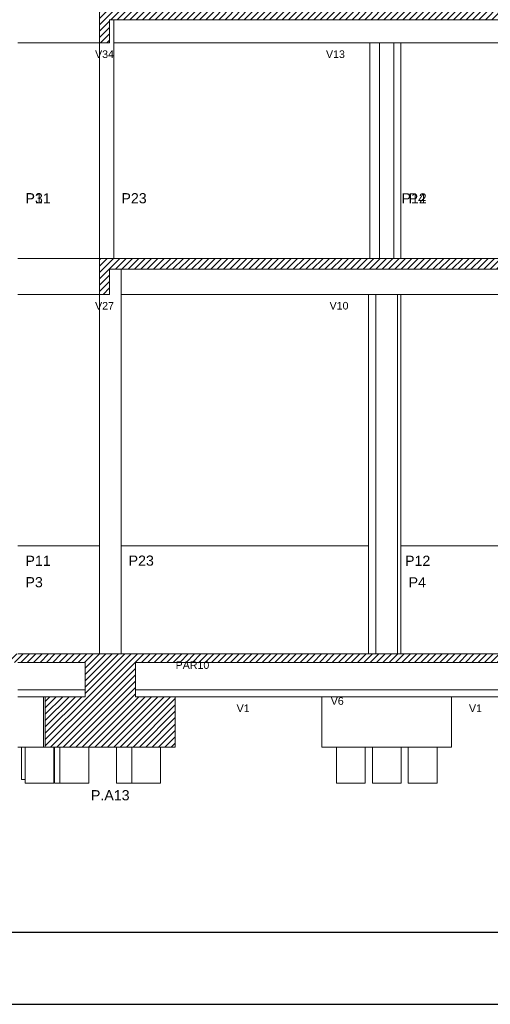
# Model space of a CAD drawing. Header units: millimetres. Extents: x 10 to 1250, y -62 to 528.
# Tile 198 of 256: x 97 to 103, y 330 to 344. Entities that reach past the tile are written whole.
import ezdxf

# ---------------------------------------------------------------- set-up
doc = ezdxf.new("R2010")
doc.units = ezdxf.units.MM
doc.header["$LTSCALE"] = 0.05
for name, color, linetype, lineweight in [('FO-Cotas', 5, 'Continuous', 5), ('FO-Níveis', 9, 'Continuous', 5), ('FO-Pilares pré-moldados', 3, 'Continuous', 20), ('FO-Seção das fundações', 9, 'Continuous', 5), ('FO-Títulos', 7, 'Continuous', 5)]:
    doc.layers.add(name, color=color, linetype=linetype, lineweight=lineweight)
doc.layers.add('FOLHA_PADRÃO', color=7, linetype='Continuous')
doc.styles.add('Arial', font='arial.ttf')
pattern_1 = [(45, (-96.81562, -34.92108), (-0.08838835, 0.08838835), [])]

# ---------------------------------------------------------------- blocks, each defined once
blk = doc.blocks.new('AAA')
at = {"layer": 'FO-Níveis', "linetype": 'Continuous'}
h = blk.add_hatch(dxfattribs=at)
h.set_pattern_fill('ANSI31', color=256, style=0)
h.set_pattern_definition(pattern_1)
h.paths.add_polyline_path([(-52.8839, 25.2221), (-39.9438, 25.2221), (-39.9438, 25.5821), (-52.8839, 25.5821), (-52.8839, 25.2221)])
h = blk.add_hatch(dxfattribs=at)
h.set_pattern_fill('ANSI31', color=256, style=0)
h.set_pattern_definition(pattern_1)
h.paths.add_polyline_path([(-52.8839, 24.5821), (-52.6039, 24.5821), (-52.6039, 25.5821), (-52.8839, 25.5821), (-52.8839, 24.5821)])
h = blk.add_hatch(dxfattribs=at)
h.set_pattern_fill('ANSI31', color=256, style=0)
h.set_pattern_definition(pattern_1)
h.paths.add_polyline_path([(-52.8839, 18.2821), (-39.9439, 18.2821), (-39.9439, 18.5821), (-52.8839, 18.5821), (-52.8839, 18.2821)])
h = blk.add_hatch(dxfattribs=at)
h.set_pattern_fill('ANSI31', color=256, style=0)
h.set_pattern_definition(pattern_1)
h.paths.add_polyline_path([(-52.8839, 17.5821), (-52.6039, 17.5821), (-52.6039, 18.5821), (-52.8839, 18.5821), (-52.8839, 17.5821)])
h = blk.add_hatch(dxfattribs=at)
h.set_pattern_fill('ANSI31', color=256, style=0)
h.set_pattern_definition(pattern_1)
h.paths.add_polyline_path([(-60.2839, 7.3421), (-51.8839, 7.3421), (-51.8839, 7.5821), (-60.2839, 7.5821), (-60.2839, 7.3421)])
h = blk.add_hatch(dxfattribs=at)
h.set_pattern_fill('ANSI31', color=256, style=0)
h.set_pattern_definition(pattern_1)
h.paths.add_polyline_path([(-53.2839, 7.3421), (-39.2239, 7.3421), (-39.2239, 7.5821), (-53.2839, 7.5821), (-53.2839, 7.3421)])
h = blk.add_hatch(dxfattribs=at)
h.set_pattern_fill('ANSI31', color=256, style=0)
h.set_pattern_definition(pattern_1)
h.paths.add_polyline_path([(-53.2839, 6.3821), (-51.8839, 6.3821), (-51.8839, 7.5821), (-53.2839, 7.5821), (-53.2839, 6.3821)])
h = blk.add_hatch(dxfattribs=at)
h.set_pattern_fill('ANSI31', color=256, style=0)
h.set_pattern_definition(pattern_1)
h.paths.add_polyline_path([(-54.3922, 4.9821), (-50.7756, 4.9821), (-50.7756, 6.3821), (-54.3922, 6.3821), (-54.3922, 4.9821)])
at = {"layer": 'FO-Cotas'}
for p, q in [((-52.4839, 25.2221), (-52.4839, 24.5821)), ((-55.1559, 24.5821), (-52.8839, 24.5821)), ((-52.8839, 24.5821), (-52.8839, 22.4921)), ((-52.4839, 22.4921), (-52.4839, 24.5821)), ((-52.4839, 24.5821), (-51.9559, 24.5821)), ((-51.9559, 24.5821), (-51.8444, 24.5821)), ((-51.8444, 24.5821), (-51.8159, 24.5821)), ((-51.8159, 24.5821), (-51.7875, 24.5821)), ((-51.7875, 24.5821), (-51.6759, 24.5821)), ((-51.6759, 24.5821), (-45.3533, 24.5821)), ((-45.3533, 24.5821), (-45.3533, 22.4921)), ((-45.3533, 24.5821), (-45.3286, 24.5821)), ((-45.3286, 24.5821), (-45.2717, 24.5821)), ((-45.2717, 24.5821), (-45.0859, 24.5821)), ((-45.0859, 24.5821), (-45.0859, 22.4921)), ((-45.0859, 24.5821), (-45.0259, 24.5821)), ((-45.0259, 24.5821), (-44.7459, 24.5821)), ((-44.7459, 24.5821), (-44.6859, 24.5821)), ((-44.6859, 22.4921), (-44.6859, 24.5821)), ((-44.6859, 24.5821), (-44.5454, 24.5821)), ((-44.5454, 24.5821), (-44.4884, 24.5821)), ((-44.4884, 22.4921), (-44.4884, 24.5821)), ((-44.4884, 24.5821), (-40.3439, 24.5821)), ((-52.8839, 22.4921), (-52.8839, 18.5821)), ((-52.4839, 18.5821), (-52.4839, 22.4921)), ((-45.3533, 22.4921), (-45.3533, 18.5821)), ((-45.0859, 22.4921), (-45.0859, 18.5821)), ((-44.6859, 18.5821), (-44.6859, 22.4921)), ((-44.4884, 18.5821), (-44.4884, 22.4921)), ((-52.8839, 18.5821), (-55.1559, 18.5821)), ((-52.2839, 17.7421), (-52.2839, 18.2821)), ((-55.1559, 17.5821), (-52.8839, 17.5821)), ((-52.8839, 17.5821), (-52.8839, 16.8021)), ((-52.2839, 17.5821), (-52.2839, 17.7421)), ((-52.2839, 17.5821), (-51.9559, 17.5821)), ((-52.2839, 16.8021), (-52.2839, 17.5821)), ((-51.9559, 17.5821), (-51.8444, 17.5821)), ((-51.8444, 17.5821), (-51.8159, 17.5821)), ((-51.8159, 17.5821), (-51.7875, 17.5821)), ((-51.7875, 17.5821), (-51.6759, 17.5821)), ((-51.6759, 17.5821), (-45.3941, 17.5821)), ((-45.3941, 17.5821), (-45.3941, 16.8021)), ((-45.3941, 17.5821), (-45.3286, 17.5821)), ((-45.3286, 17.5821), (-45.2717, 17.5821)), ((-45.2717, 17.5821), (-45.1859, 17.5821)), ((-45.1859, 17.5821), (-45.1859, 16.8021)), ((-45.1859, 17.5821), (-45.0259, 17.5821)), ((-45.0259, 17.5821), (-44.7459, 17.5821)), ((-44.7459, 17.5821), (-44.5859, 17.5821)), ((-44.5859, 16.8021), (-44.5859, 17.5821)), ((-44.5859, 17.5821), (-44.5454, 17.5821)), ((-44.5454, 17.5821), (-44.4884, 17.5821)), ((-44.4884, 16.8021), (-44.4884, 17.5821)), ((-44.4884, 17.5821), (-40.5439, 17.5821)), ((-52.8839, 16.8021), (-52.8839, 15.8821)), ((-52.2839, 15.8821), (-52.2839, 16.8021)), ((-45.3941, 16.8021), (-45.3941, 15.8821)), ((-45.1859, 16.8021), (-45.1859, 15.8821)), ((-44.5859, 15.8821), (-44.5859, 16.8021)), ((-44.4884, 15.8821), (-44.4884, 16.8021)), ((-52.8839, 15.8821), (-52.8839, 13.3221)), ((-52.2839, 13.3221), (-52.2839, 15.8821)), ((-45.3941, 15.8821), (-45.3941, 13.3221)), ((-45.1859, 15.8821), (-45.1859, 13.3221)), ((-44.5859, 13.3221), (-44.5859, 15.8821)), ((-44.4884, 13.3221), (-44.4884, 15.8821)), ((-52.8839, 13.3221), (-52.8839, 10.5821)), ((-52.2839, 10.5821), (-52.2839, 13.3221)), ((-45.3941, 13.3221), (-45.3941, 10.5821)), ((-45.1859, 13.3221), (-45.1859, 7.5821)), ((-44.5859, 7.5821), (-44.5859, 13.3221)), ((-44.4884, 10.5821), (-44.4884, 13.3221)), ((-52.8839, 10.5821), (-55.1559, 10.5821)), ((-52.8839, 10.5821), (-52.8839, 9.5821)), ((-52.2839, 9.5821), (-52.2839, 10.5821)), ((-45.3941, 10.5821), (-52.2839, 10.5821)), ((-45.3941, 10.5821), (-45.3941, 9.5821)), ((-44.4884, 9.5821), (-44.4884, 10.5821)), ((-40.5439, 10.5821), (-44.4884, 10.5821)), ((-52.8839, 9.5821), (-52.8839, 7.5821)), ((-52.2839, 7.5821), (-52.2839, 9.5821)), ((-45.3941, 9.5821), (-45.3941, 7.5821)), ((-44.4884, 7.5821), (-44.4884, 9.5821)), ((-55.1559, 6.5821), (-55.0559, 6.5821)), ((-55.0559, 6.5821), (-53.2839, 6.5821)), ((-51.8839, 6.5821), (-45.4859, 6.5821)), ((-45.4859, 6.5821), (-45.3941, 6.5821)), ((-45.3941, 6.5821), (-45.3859, 6.5821)), ((-45.3859, 6.5821), (-45.353, 6.5821)), ((-45.353, 6.5821), (-45.2716, 6.5821)), ((-45.2716, 6.5821), (-45.1859, 6.5821)), ((-45.1859, 6.5821), (-44.5859, 6.5821)), ((-44.5859, 6.5821), (-44.5698, 6.5821)), ((-44.5698, 6.5821), (-44.4884, 6.5821)), ((-44.4884, 6.5821), (-44.3859, 6.5821)), ((-44.3859, 6.5821), (-44.2859, 6.5821)), ((-44.2859, 6.5821), (-40.6239, 6.5821)), ((-55.0559, 6.3821), (-55.1559, 6.3821)), ((-54.4386, 6.3821), (-55.0559, 6.3821)), ((-54.4386, 6.3821), (-54.4386, 5.0821)), ((-54.3922, 6.3821), (-54.4386, 6.3821)), ((-50.7756, 6.3821), (-46.6942, 6.3821)), ((-46.6942, 6.3821), (-46.6942, 4.9821)), ((-46.5859, 6.3821), (-46.6942, 6.3821)), ((-45.4859, 6.3821), (-46.5859, 6.3821)), ((-45.3941, 6.3821), (-45.4859, 6.3821)), ((-45.3859, 6.3821), (-45.3941, 6.3821)), ((-45.1859, 6.3821), (-45.3859, 6.3821)), ((-44.5859, 6.3821), (-45.1859, 6.3821)), ((-44.4884, 6.3821), (-44.5859, 6.3821)), ((-44.3859, 6.3821), (-44.4884, 6.3821)), ((-44.2859, 6.3821), (-44.3859, 6.3821)), ((-43.1859, 6.3821), (-44.2859, 6.3821)), ((-43.0776, 6.3821), (-43.1859, 6.3821)), ((-43.0776, 6.3821), (-41.6239, 6.3821)), ((-43.0776, 4.9821), (-43.0776, 6.3821)), ((-55.0559, 4.9821), (-55.1559, 4.9821)), ((-55.0559, 4.0821), (-55.0559, 4.9821)), ((-54.9559, 4.9821), (-55.0559, 4.9821)), ((-54.9559, 4.0821), (-54.9559, 4.9821)), ((-54.4386, 4.9821), (-54.9559, 4.9821)), ((-54.4386, 5.0821), (-54.4386, 4.9821)), ((-54.3922, 4.9821), (-54.4386, 4.9821)), ((-54.1559, 4.9821), (-54.1559, 3.9821)), ((-54.1386, 3.9821), (-54.1386, 4.9821)), ((-53.9839, 3.9821), (-53.9839, 4.9821)), ((-53.1839, 4.9821), (-53.1839, 3.9821)), ((-52.4066, 3.9821), (-52.4066, 4.9821)), ((-51.9839, 3.9821), (-51.9839, 4.9821)), ((-51.1839, 4.9821), (-51.1839, 3.9821)), ((-46.2859, 4.9821), (-46.6942, 4.9821)), ((-46.2859, 4.0821), (-46.2859, 4.9821)), ((-45.4859, 4.9821), (-46.2859, 4.9821)), ((-45.4859, 4.9821), (-45.4859, 4.0821)), ((-45.2859, 4.9821), (-45.4859, 4.9821)), ((-45.2859, 3.9821), (-45.2859, 4.9821)), ((-44.4859, 4.9821), (-45.2859, 4.9821)), ((-44.4859, 4.9821), (-44.4859, 3.9821)), ((-44.2859, 4.9821), (-44.4859, 4.9821)), ((-44.2859, 4.0821), (-44.2859, 4.9821)), ((-43.4859, 4.9821), (-44.2859, 4.9821)), ((-43.4859, 4.9821), (-43.4859, 4.0821)), ((-43.0776, 4.9821), (-43.4859, 4.9821)), ((-54.9559, 4.0821), (-55.0559, 4.0821)), ((-54.9559, 3.9821), (-54.9559, 4.0821)), ((-54.1559, 3.9821), (-54.9559, 3.9821)), ((-53.9839, 3.9821), (-54.1386, 3.9821)), ((-53.3386, 3.9821), (-53.9839, 3.9821)), ((-53.1839, 3.9821), (-53.3386, 3.9821)), ((-51.9839, 3.9821), (-52.4066, 3.9821)), ((-51.6066, 3.9821), (-51.9839, 3.9821)), ((-51.1839, 3.9821), (-51.6066, 3.9821)), ((-46.2859, 3.9821), (-46.2859, 4.0821)), ((-45.4859, 3.9821), (-46.2859, 3.9821)), ((-45.4859, 4.0821), (-45.4859, 3.9821)), ((-44.4859, 3.9821), (-45.2859, 3.9821)), ((-44.2859, 3.9821), (-44.2859, 4.0821)), ((-43.4859, 3.9821), (-44.2859, 3.9821)), ((-43.4859, 4.0821), (-43.4859, 3.9821))]:
    blk.add_line(p, q, dxfattribs=at)
at = {"layer": 'FO-Títulos'}
for p, q in [((-52.8839, 25.5821), (-52.8839, 25.2221)), ((-52.8839, 25.2221), (-52.8839, 24.5821)), ((-52.6039, 24.5821), (-52.6039, 25.2221)), ((-52.6039, 25.2221), (-52.4839, 25.2221)), ((-52.4839, 25.2221), (-51.9559, 25.2221)), ((-51.9559, 25.2221), (-51.8444, 25.2221)), ((-51.8444, 25.2221), (-51.8159, 25.2221)), ((-51.8159, 25.2221), (-51.7875, 25.2221)), ((-51.7875, 25.2221), (-51.6759, 25.2221)), ((-51.6759, 25.2221), (-45.3533, 25.2221)), ((-45.3533, 25.2221), (-45.3286, 25.2221)), ((-45.3286, 25.2221), (-45.2717, 25.2221)), ((-45.2717, 25.2221), (-45.0859, 25.2221)), ((-45.0859, 25.2221), (-45.0259, 25.2221)), ((-45.0259, 25.2221), (-44.7459, 25.2221)), ((-44.7459, 25.2221), (-44.6859, 25.2221)), ((-44.6859, 25.2221), (-44.5454, 25.2221)), ((-44.5454, 25.2221), (-44.4884, 25.2221)), ((-44.4884, 25.2221), (-40.3439, 25.2221)), ((-52.8839, 24.5821), (-52.7439, 24.5821)), ((-52.7439, 24.5821), (-52.6039, 24.5821)), ((-52.8839, 18.5821), (-52.8839, 18.2821)), ((-52.7439, 18.5821), (-52.8839, 18.5821)), ((-52.6039, 18.5821), (-52.7439, 18.5821)), ((-52.4839, 18.5821), (-52.6039, 18.5821)), ((-52.2839, 18.5821), (-52.4839, 18.5821)), ((-51.9559, 18.5821), (-52.2839, 18.5821)), ((-51.8444, 18.5821), (-51.9559, 18.5821)), ((-51.8159, 18.5821), (-51.8444, 18.5821)), ((-51.7875, 18.5821), (-51.8159, 18.5821)), ((-51.6759, 18.5821), (-51.7875, 18.5821)), ((-45.3941, 18.5821), (-51.6759, 18.5821)), ((-45.3533, 18.5821), (-45.3941, 18.5821)), ((-45.3286, 18.5821), (-45.3533, 18.5821)), ((-45.2717, 18.5821), (-45.3286, 18.5821)), ((-45.1859, 18.5821), (-45.2717, 18.5821)), ((-45.0859, 18.5821), (-45.1859, 18.5821)), ((-45.0259, 18.5821), (-45.0859, 18.5821)), ((-44.7459, 18.5821), (-45.0259, 18.5821)), ((-44.6859, 18.5821), (-44.7459, 18.5821)), ((-44.5859, 18.5821), (-44.6859, 18.5821)), ((-44.5454, 18.5821), (-44.5859, 18.5821)), ((-44.4884, 18.5821), (-44.5454, 18.5821)), ((-40.5439, 18.5821), (-44.4884, 18.5821)), ((-52.8839, 18.2821), (-52.8839, 17.7421)), ((-52.6039, 17.7421), (-52.6039, 18.2821)), ((-52.6039, 18.2821), (-52.2839, 18.2821)), ((-52.2839, 18.2821), (-51.9559, 18.2821)), ((-51.9559, 18.2821), (-51.8444, 18.2821)), ((-51.8444, 18.2821), (-51.8159, 18.2821)), ((-51.8159, 18.2821), (-51.7875, 18.2821)), ((-51.7875, 18.2821), (-51.6759, 18.2821)), ((-51.6759, 18.2821), (-45.3941, 18.2821)), ((-45.3941, 18.2821), (-45.3286, 18.2821)), ((-45.3286, 18.2821), (-45.2717, 18.2821)), ((-45.2717, 18.2821), (-45.1859, 18.2821)), ((-45.1859, 18.2821), (-45.0259, 18.2821)), ((-45.0259, 18.2821), (-44.7459, 18.2821)), ((-44.7459, 18.2821), (-44.5859, 18.2821)), ((-44.5859, 18.2821), (-44.5454, 18.2821)), ((-44.5454, 18.2821), (-44.4884, 18.2821)), ((-44.4884, 18.2821), (-40.5439, 18.2821)), ((-52.8839, 17.7421), (-52.8839, 17.5821)), ((-52.8839, 17.5821), (-52.7439, 17.5821)), ((-52.7439, 17.5821), (-52.6039, 17.5821)), ((-52.6039, 17.5821), (-52.6039, 17.7421)), ((-55.0559, 7.5821), (-55.1559, 7.5821)), ((-53.2839, 7.5821), (-55.0559, 7.5821)), ((-53.0839, 7.5821), (-53.2839, 7.5821)), ((-52.8839, 7.5821), (-53.0839, 7.5821)), ((-52.7239, 7.5821), (-52.8839, 7.5821)), ((-52.5839, 7.5821), (-52.7239, 7.5821)), ((-52.4439, 7.5821), (-52.5839, 7.5821)), ((-52.2839, 7.5821), (-52.4439, 7.5821)), ((-52.0839, 7.5821), (-52.2839, 7.5821)), ((-51.8839, 7.5821), (-52.0839, 7.5821)), ((-45.4859, 7.5821), (-51.8839, 7.5821)), ((-45.3941, 7.5821), (-45.4859, 7.5821)), ((-45.3859, 7.5821), (-45.3941, 7.5821)), ((-45.353, 7.5821), (-45.3859, 7.5821)), ((-45.2716, 7.5821), (-45.353, 7.5821)), ((-45.1859, 7.5821), (-45.2716, 7.5821)), ((-44.5859, 7.5821), (-45.1859, 7.5821)), ((-44.5698, 7.5821), (-44.5859, 7.5821)), ((-44.4884, 7.5821), (-44.5698, 7.5821)), ((-44.3859, 7.5821), (-44.4884, 7.5821)), ((-44.2859, 7.5821), (-44.3859, 7.5821)), ((-40.6239, 7.5821), (-44.2859, 7.5821)), ((-55.1559, 7.3421), (-55.0559, 7.3421)), ((-55.0559, 7.3421), (-53.2839, 7.3421)), ((-53.2839, 7.3421), (-53.2839, 6.5821)), ((-51.8839, 6.5821), (-51.8839, 7.3421)), ((-51.8839, 7.3421), (-45.4859, 7.3421)), ((-45.4859, 7.3421), (-45.3941, 7.3421)), ((-45.3941, 7.3421), (-45.3859, 7.3421)), ((-45.3859, 7.3421), (-45.353, 7.3421)), ((-45.353, 7.3421), (-45.2716, 7.3421)), ((-45.2716, 7.3421), (-45.1859, 7.3421)), ((-45.1859, 7.3421), (-44.5859, 7.3421)), ((-44.5859, 7.3421), (-44.5698, 7.3421)), ((-44.5698, 7.3421), (-44.4884, 7.3421)), ((-44.4884, 7.3421), (-44.3859, 7.3421)), ((-44.3859, 7.3421), (-44.2859, 7.3421)), ((-44.2859, 7.3421), (-40.6239, 7.3421)), ((-53.2839, 6.5821), (-53.2839, 6.3821)), ((-51.8839, 6.3821), (-51.8839, 6.5821)), ((-54.3922, 6.3821), (-54.3922, 5.0821)), ((-53.9559, 6.3821), (-54.3922, 6.3821)), ((-53.7476, 6.3821), (-53.9559, 6.3821)), ((-53.2839, 6.3821), (-53.7476, 6.3821)), ((-51.3066, 6.3821), (-51.8839, 6.3821)), ((-50.7756, 6.3821), (-51.3066, 6.3821)), ((-50.7756, 4.9821), (-50.7756, 6.3821)), ((-54.3922, 5.0821), (-54.3922, 4.9821)), ((-54.2559, 4.9821), (-54.3922, 4.9821)), ((-54.1559, 4.9821), (-54.2559, 4.9821)), ((-54.1386, 4.9821), (-54.1559, 4.9821)), ((-53.9839, 4.9821), (-54.1386, 4.9821)), ((-53.7476, 4.9821), (-53.9839, 4.9821)), ((-53.3386, 4.9821), (-53.7476, 4.9821)), ((-53.1839, 4.9821), (-53.3386, 4.9821)), ((-52.4066, 4.9821), (-53.1839, 4.9821)), ((-51.9839, 4.9821), (-52.4066, 4.9821)), ((-51.6066, 4.9821), (-51.9839, 4.9821)), ((-51.3066, 4.9821), (-51.6066, 4.9821)), ((-51.1839, 4.9821), (-51.3066, 4.9821)), ((-50.7756, 4.9821), (-51.1839, 4.9821))]:
    blk.add_line(p, q, dxfattribs=at)
at = {"layer": 'FO-Pilares pré-moldados', "char_height": 0.2824, "line_spacing_factor": 0.798, "style": 'Arial'}
for s, insert, attachment_point in [('P3', (-54.9441, 20.1135), 7), ('P11', (-54.9441, 20.1135), 7), ('P23', (-52.2721, 20.1135), 7), ('P12', (-44.4741, 20.1135), 7), ('P4', (-44.2766, 20.1135), 7), ('P11', (-54.9441, 10.0285), 7), ('P23', (-52.0721, 10.0285), 7), ('P12', (-44.3741, 10.0285), 7), ('P3', (-54.9441, 9.4285), 7), ('P4', (-44.2766, 9.4285), 7), ('P.A13', (-52.5839, 3.4995), 8)]:
    blk.add_mtext(s, dxfattribs=dict(at, insert=insert, attachment_point=attachment_point))
at = {"layer": 'FO-Seção das fundações', "char_height": 0.2118, "attachment_point": 8, "line_spacing_factor": 0.798, "style": 'Arial'}
for s, insert in [('V34', (-52.7439, 24.1585)), ('V13', (-46.3138, 24.1585)), ('V27', (-52.7439, 17.1585)), ('V10', (-46.2139, 17.1585)), ('PAR10', (-50.295, 7.1585)), ('V6', (-46.2639, 6.1585)), ('V1', (-48.8849, 5.9585)), ('V1', (-42.4149, 5.9585))]:
    blk.add_mtext(s, dxfattribs=dict(at, insert=insert))
blk = doc.blocks.new('A1')
at = {"layer": 'FOLHA_PADRÃO', "color": 1, "linetype": 'Continuous'}
blk.add_lwpolyline([(-84.1, 0), (0, 0), (0, 59.4), (-84.1, 59.4), (-84.1, 0)], dxfattribs=at)
at = {"layer": 'FOLHA_PADRÃO', "color": 6, "linetype": 'Continuous'}
blk.add_lwpolyline([(-83.1, 58.4), (-1, 58.4), (-1, 1), (-83.1, 1), (-83.1, 58.4)], dxfattribs=at)

msp = doc.modelspace()

# ---------------------------------------------------------------- block references
msp.add_blockref('A1', (160.3174, 330.2715))
msp.add_blockref('A1', (160.3174, 330.2715))
at = {"xscale": 0.5, "yscale": 0.5, "zscale": 0.5}
msp.add_blockref('AAA', (124.2583, 331.3584), dxfattribs=at)

doc.saveas('drawing.dxf')
